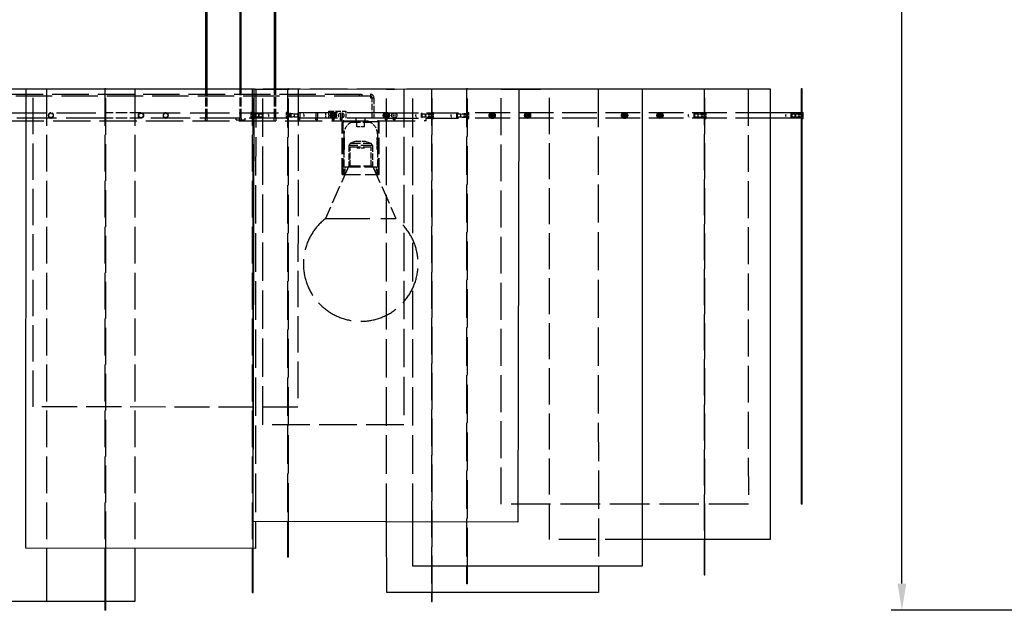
# Model space of a CAD drawing. Extents: x 203 to 5123, y -222 to 3222.
# Tile 7 of 13: x 1313 to 2429, y 1692 to 2361. Entities that reach past the tile are written whole.
import ezdxf

# ---------------------------------------------------------------- set-up
doc = ezdxf.new("R2010")
doc.units = 0
doc.header["$LTSCALE"] = 10
doc.linetypes.add('DASHED', pattern=[0.2068, 0.1655, -0.0413])
doc.layers.add('Nascosta (ISO)', color=7, linetype='DASHED')
doc.layers.add('Visibile (ISO)', color=7, linetype='Continuous')
doc.styles.get("Standard").update_dxf_attribs({"font": 'TAHOMA.TTF'})
doc.dimstyles.get("Standard").update_dxf_attribs({"dimtxt": 0.18, "dimasz": 0.18, "dimexe": 0.18, "dimexo": 0.0625, "dimgap": 0.09, "dimtad": 0, "dimtih": 1, "dimtoh": 1, "dimdec": 4, "dimzin": 0, "dimdsep": 46, "dimtxsty": 'Standard', "dimcen": 0.09, "dimadec": 0, "dimazin": 0, "dimtfac": 1, "dimtdec": 4, "dimtofl": 0, "dimtmove": 0, "dimatfit": 3, "dimfxl": 0, "dimtolj": 1, "dimtzin": 0, "dimarcsym": 0})

# ---------------------------------------------------------------- blocks, each defined once
blk = doc.blocks.new('*D13')
at = {"color": 0, "lineweight": -2}
for p, q in [((2741.2, 2756.2), (2301, 2756.2)), ((2313, 2726.2), (2313, 2475.9)), ((2313, 1722.3), (2313, 2420.7)), ((2525.7, 1692.3), (2301, 1692.3))]:
    blk.add_line(p, q, dxfattribs=at)
at = {"color": 0}
for points in [[(2308, 2726.2), (2318, 2726.2), (2313, 2756.2)], [(2308, 1722.3), (2318, 1722.3), (2313, 1692.3)]]:
    blk.add_solid(points, dxfattribs=at)
at = {"layer": 'DEFPOINTS', "color": 0}
for p in [(2753.2, 2756.2), (2313, 1692.3), (2537.7, 1692.3)]:
    blk.add_point(p, dxfattribs=at)
at = {"color": 0, "insert": (2313, 2448.3), "char_height": 30, "attachment_point": 5}
blk.add_mtext('\\A1;MIN 900 - MAX 1700', dxfattribs=at)

msp = doc.modelspace()

# ---------------------------------------------------------------- linework, layer by layer
at = {"layer": 'Nascosta (ISO)', "ltscale": 24.903288}
for p, q in [((886.8, 2276.2), (1710.8, 2276.2)), ((1710.8, 2274.2), (886.8, 2274.2))]:
    msp.add_line(p, q, dxfattribs=at)
at = {"layer": 'Nascosta (ISO)', "ltscale": 4.375617}
msp.add_line((1320.8, 2282.2), (1343.8, 2282.2), dxfattribs=at)
at = {"layer": 'Nascosta (ISO)', "ltscale": 24.868748}
for p, q in [((1328.6, 1922.3), (1328.8, 2282.3)), ((1628.8, 2282.1), (1628.6, 1922.1))]:
    msp.add_line(p, q, dxfattribs=at)
at = {"layer": 'Nascosta (ISO)', "ltscale": 24.17795}
for p, q in [((1328.8, 2282.3), (1628.8, 2282.1)), ((1343.8, 2282.2), (1443.8, 2282.2)), ((1628.6, 1922.1), (1328.6, 1922.3))]:
    msp.add_line(p, q, dxfattribs=at)
at = {"layer": 'Nascosta (ISO)', "ltscale": 25.14238}
msp.add_line((1343.8, 2282.2), (1343.8, 1762.3), dxfattribs=at)
at = {"layer": 'Nascosta (ISO)', "ltscale": 25.145082}
for p, q in [((1409.8, 2282.2), (1409.8, 1762.2)), ((1410.8, 1762.2), (1410.8, 2282.2))]:
    msp.add_line(p, q, dxfattribs=at)
at = {"layer": 'Nascosta (ISO)', "ltscale": 0.190278}
for p, q in [((1410.8, 2282.1), (1409.8, 2282.1)), ((1576.8, 2282.2), (1577.8, 2282.2)), ((1617.8, 2282.4), (1616.8, 2282.4)), ((1617.8, 2282.1), (1616.8, 2282.1)), ((1779.8, 2282.1), (1780.8, 2282.1)), ((1820.8, 2282.2), (1819.8, 2282.2)), ((2088.8, 2282.2), (2089.8, 2282.2)), ((1410.8, 2254.7), (1409.8, 2254.7)), ((1576.8, 2254.7), (1577.8, 2254.7)), ((1589, 2254.5), (1588, 2254.5)), ((1617.8, 2254.7), (1616.8, 2254.7)), ((1629, 2254.5), (1628, 2254.5)), ((1769.5, 2254.5), (1768.5, 2254.5)), ((1779.8, 2254.7), (1780.8, 2254.7)), ((1809.5, 2254.5), (1808.5, 2254.5)), ((1820.8, 2254.7), (1819.8, 2254.7)), ((2078.5, 2254.5), (2077.5, 2254.5)), ((2088.8, 2254.7), (2089.8, 2254.7)), ((2188.5, 2254.5), (2187.5, 2254.5)), ((2199.8, 2254.7), (2198.8, 2254.7)), ((1410.8, 2249.7), (1409.8, 2249.7)), ((1576.8, 2249.7), (1577.8, 2249.7)), ((1588, 2249.9), (1589, 2249.9)), ((1617.8, 2249.7), (1616.8, 2249.7)), ((1628, 2249.9), (1629, 2249.9)), ((1694.8, 2245.2), (1694.8, 2246.2)), ((1704.8, 2245.2), (1704.8, 2246.2)), ((1768.5, 2249.9), (1769.5, 2249.9)), ((1779.8, 2249.7), (1780.8, 2249.7)), ((1808.5, 2249.9), (1809.5, 2249.9)), ((1820.8, 2249.7), (1819.8, 2249.7)), ((2077.5, 2249.9), (2078.5, 2249.9)), ((2088.8, 2249.7), (2089.8, 2249.7)), ((2187.5, 2249.9), (2188.5, 2249.9)), ((2199.8, 2249.7), (2198.8, 2249.7)), ((1617.8, 1752.4), (1616.8, 1752.4)), ((1410.8, 1702.2), (1409.8, 1702.2))]:
    msp.add_line(p, q, dxfattribs=at)
at = {"layer": 'Nascosta (ISO)', "ltscale": 25.144896}
msp.add_line((1443.8, 2282.2), (1443.8, 1762.2), dxfattribs=at)
at = {"layer": 'Nascosta (ISO)', "ltscale": 6.275105}
msp.add_line((1524.1, 2249.2), (1524.1, 2282.2), dxfattribs=at)
at = {"layer": 'Nascosta (ISO)', "ltscale": 6.274956}
msp.add_line((1525.6, 2249.2), (1525.6, 2282.2), dxfattribs=at)
at = {"layer": 'Nascosta (ISO)', "ltscale": 6.271246}
msp.add_line((1563, 2249.2), (1563, 2282.2), dxfattribs=at)
at = {"layer": 'Nascosta (ISO)', "ltscale": 6.271098}
msp.add_line((1564.5, 2249.2), (1564.5, 2282.2), dxfattribs=at)
at = {"layer": 'Nascosta (ISO)', "ltscale": 25.145075}
for p, q in [((1576.8, 2282.2), (1576.8, 1762.2)), ((1577.8, 1762.2), (1577.8, 2282.2))]:
    msp.add_line(p, q, dxfattribs=at)
at = {"layer": 'Nascosta (ISO)', "ltscale": 0.371342}
msp.add_line((1578.9, 2282.2), (1580.8, 2282.1), dxfattribs=at)
at = {"layer": 'Nascosta (ISO)', "ltscale": 26.306273}
msp.add_line((1580.8, 2282.1), (1580.5, 1792.5), dxfattribs=at)
at = {"layer": 'Nascosta (ISO)', "ltscale": 25.789812}
for p, q in [((1588.8, 2282.2), (1748.8, 2282.2)), ((1748.8, 1902.2), (1588.8, 1902.2))]:
    msp.add_line(p, q, dxfattribs=at)
at = {"layer": 'Nascosta (ISO)', "ltscale": 26.250345}
for p, q in [((1588.8, 1902.2), (1588.8, 2282.2)), ((1748.8, 2282.2), (1748.8, 1902.2))]:
    msp.add_line(p, q, dxfattribs=at)
at = {"layer": 'Nascosta (ISO)', "ltscale": 6.334667}
msp.add_line((1602, 2249.2), (1602, 2282.5), dxfattribs=at)
at = {"layer": 'Nascosta (ISO)', "ltscale": 6.334048}
msp.add_line((1603.5, 2249.2), (1603.5, 2282.5), dxfattribs=at)
at = {"layer": 'Nascosta (ISO)', "ltscale": 22.969051}
for p, q in [((1616.8, 2282.4), (1616.8, 2282.1)), ((1617.8, 2282.1), (1617.8, 2282.4))]:
    msp.add_line(p, q, dxfattribs=at)
at = {"layer": 'Nascosta (ISO)', "ltscale": 26.305359}
msp.add_line((1616.8, 2282.1), (1616.8, 1792.5), dxfattribs=at)
at = {"layer": 'Nascosta (ISO)', "ltscale": 26.305475}
msp.add_line((1617.8, 1792.5), (1617.8, 2282.1), dxfattribs=at)
at = {"layer": 'Nascosta (ISO)', "ltscale": 0.380655}
for p, q in [((1698.3, 2274.2), (1698.3, 2276.2)), ((1701.3, 2274.2), (1701.3, 2276.2)), ((1558.8, 2247.2), (1558.8, 2249.2)), ((1568.8, 2247.2), (1568.8, 2249.2)), ((1628.8, 2247.2), (1628.8, 2249.2)), ((1630.8, 2247.2), (1630.8, 2249.2)), ((1648.8, 2247.2), (1648.8, 2249.2)), ((1650.8, 2247.2), (1650.8, 2249.2)), ((1667.8, 2247.2), (1667.8, 2249.2)), ((1669.8, 2247.2), (1669.8, 2249.2)), ((1676.8, 2247.2), (1676.8, 2249.2)), ((1678.8, 2247.2), (1678.8, 2249.2)), ((1727.8, 2247.2), (1727.8, 2249.2)), ((1729.8, 2247.2), (1729.8, 2249.2)), ((1736.8, 2247.2), (1736.8, 2249.2)), ((1738.8, 2247.2), (1738.8, 2249.2))]:
    msp.add_line(p, q, dxfattribs=at)
at = {"layer": 'Nascosta (ISO)', "ltscale": 1.196077}
msp.add_line((1710.8, 2276.2), (1710.8, 2272.2), dxfattribs=at)
at = {"layer": 'Nascosta (ISO)', "ltscale": 5.523034}
msp.add_line((1728.8, 2282.1), (1757.8, 2282.2), dxfattribs=at)
at = {"layer": 'Nascosta (ISO)', "ltscale": 26.322756}
msp.add_line((1729.1, 1792.2), (1728.8, 2282.1), dxfattribs=at)
at = {"layer": 'Nascosta (ISO)', "ltscale": 26.327162}
msp.add_line((1758.8, 1792.2), (1758.8, 2282.2), dxfattribs=at)
at = {"layer": 'Nascosta (ISO)', "ltscale": 21.75766}
msp.add_line((1758.8, 2282.2), (1848.8, 2282.2), dxfattribs=at)
at = {"layer": 'Nascosta (ISO)', "ltscale": 25.059258}
msp.add_line((1779.8, 2282.2), (1779.8, 1712.2), dxfattribs=at)
at = {"layer": 'Nascosta (ISO)', "ltscale": 25.059229}
msp.add_line((1780.8, 1712.2), (1780.8, 2282.2), dxfattribs=at)
at = {"layer": 'Nascosta (ISO)', "ltscale": 26.112186}
for p, q in [((1819.8, 2282.2), (1819.8, 1742.2)), ((1820.8, 1742.2), (1820.8, 2282.2))]:
    msp.add_line(p, q, dxfattribs=at)
at = {"layer": 'Nascosta (ISO)', "ltscale": 27.079304}
for p, q in [((1858.8, 2282.1), (2138.8, 2282.3)), ((2139, 1812.3), (1859, 1812.1))]:
    msp.add_line(p, q, dxfattribs=at)
at = {"layer": 'Nascosta (ISO)', "ltscale": 25.252525}
for p, q in [((1859, 1812.1), (1858.8, 2282.1)), ((2138.8, 2282.3), (2139, 1812.3))]:
    msp.add_line(p, q, dxfattribs=at)
at = {"layer": 'Nascosta (ISO)', "ltscale": 24.661509}
msp.add_line((1913.8, 1772.2), (1913.8, 2282.2), dxfattribs=at)
at = {"layer": 'Nascosta (ISO)', "ltscale": 26.112192}
msp.add_line((1968.8, 2282.2), (1969.1, 1742.2), dxfattribs=at)
at = {"layer": 'Nascosta (ISO)', "ltscale": 24.66151}
for p, q in [((2088.8, 2282.2), (2088.8, 1772.2)), ((2089.8, 1772.2), (2089.8, 2282.2))]:
    msp.add_line(p, q, dxfattribs=at)
at = {"layer": 'Nascosta (ISO)', "ltscale": 0.76141}
msp.add_line((1710.8, 2272.2), (1714.8, 2272.2), dxfattribs=at)
at = {"layer": 'Nascosta (ISO)', "ltscale": 4.378584}
for p, q in [((1712.8, 2249.2), (1712.8, 2272.2)), ((1714.8, 2272.2), (1714.8, 2249.2)), ((1686.3, 2218.2), (1686.3, 2195.2)), ((1713.3, 2218.2), (1713.3, 2195.2))]:
    msp.add_line(p, q, dxfattribs=at)
at = {"layer": 'Nascosta (ISO)', "ltscale": 27.010223}
for p, q in [((1019.8, 2255.2), (1410.8, 2255.2)), ((1410.8, 2249.2), (1019.8, 2249.2))]:
    msp.add_line(p, q, dxfattribs=at)
at = {"layer": 'Nascosta (ISO)', "ltscale": 7.615002}
for p, q in [((1450.8, 2255.2), (1410.8, 2255.2)), ((1450.8, 2249.2), (1410.8, 2249.2))]:
    msp.add_line(p, q, dxfattribs=at)
at = {"layer": 'Nascosta (ISO)', "ltscale": 26.918118}
for p, q in [((1450.8, 2255.2), (1617.8, 2255.2)), ((1617.8, 2249.2), (1450.8, 2249.2))]:
    msp.add_line(p, q, dxfattribs=at)
at = {"layer": 'Nascosta (ISO)', "ltscale": 2.09321}
for p, q in [((1575.3, 2255.7), (1575.3, 2248.7)), ((1615.3, 2255.7), (1615.3, 2248.7)), ((1782.3, 2248.7), (1782.3, 2255.7)), ((1822.3, 2248.7), (1822.3, 2255.7)), ((2091.3, 2248.7), (2091.3, 2255.7))]:
    msp.add_line(p, q, dxfattribs=at)
at = {"layer": 'Nascosta (ISO)', "ltscale": 0.285466}
for p, q in [((1576.8, 2255.7), (1575.3, 2255.7)), ((1580.7, 2254.3), (1579.2, 2254.3)), ((1616.8, 2255.7), (1615.3, 2255.7)), ((1620.7, 2254.3), (1619.2, 2254.3)), ((1776.9, 2254.3), (1778.4, 2254.3)), ((1780.8, 2255.7), (1782.3, 2255.7)), ((1816.9, 2254.3), (1818.4, 2254.3)), ((1820.8, 2255.7), (1822.3, 2255.7)), ((2085.9, 2254.3), (2087.4, 2254.3)), ((2089.8, 2255.7), (2091.3, 2255.7)), ((2195.9, 2254.3), (2197.4, 2254.3)), ((1576.8, 2248.7), (1575.3, 2248.7)), ((1580.7, 2250.2), (1579.2, 2250.2)), ((1616.8, 2248.7), (1615.3, 2248.7)), ((1620.7, 2250.2), (1619.2, 2250.2)), ((1776.9, 2250.2), (1778.4, 2250.2)), ((1780.8, 2248.7), (1782.3, 2248.7)), ((1816.9, 2250.2), (1818.4, 2250.2)), ((1820.8, 2248.7), (1822.3, 2248.7)), ((2085.9, 2250.2), (2087.4, 2250.2)), ((2089.8, 2248.7), (2091.3, 2248.7)), ((2195.9, 2250.2), (2197.4, 2250.2)), ((1695.8, 2216.7), (1695.8, 2215.2)), ((1703.8, 2216.7), (1703.8, 2215.2))]:
    msp.add_line(p, q, dxfattribs=at)
at = {"layer": 'Nascosta (ISO)', "ltscale": 0.173181}
for p, q in [((1578.7, 2253.8), (1577.8, 2253.8)), ((1618.7, 2253.8), (1617.8, 2253.8)), ((1778.9, 2253.8), (1779.8, 2253.8)), ((1818.9, 2253.8), (1819.8, 2253.8)), ((2087.9, 2253.8), (2088.8, 2253.8)), ((2197.9, 2253.8), (2198.8, 2253.8)), ((1578.7, 2250.6), (1577.8, 2250.6)), ((1618.7, 2250.6), (1617.8, 2250.6)), ((1778.9, 2250.6), (1779.8, 2250.6)), ((1818.9, 2250.6), (1819.8, 2250.6)), ((2087.9, 2250.6), (2088.8, 2250.6)), ((2197.9, 2250.6), (2198.8, 2250.6))]:
    msp.add_line(p, q, dxfattribs=at)
at = {"layer": 'Nascosta (ISO)', "ltscale": 1.225982}
for p, q in [((1579.2, 2254.3), (1579.2, 2250.2)), ((1580.7, 2254.3), (1580.7, 2250.2)), ((1619.2, 2254.3), (1619.2, 2250.2)), ((1620.7, 2254.3), (1620.7, 2250.2)), ((1776.9, 2250.2), (1776.9, 2254.3)), ((1778.4, 2250.2), (1778.4, 2254.3)), ((1816.9, 2250.2), (1816.9, 2254.3)), ((1818.4, 2250.2), (1818.4, 2254.3)), ((2085.9, 2250.2), (2085.9, 2254.3)), ((2087.4, 2250.2), (2087.4, 2254.3)), ((2195.9, 2250.2), (2195.9, 2254.3)), ((2197.4, 2250.2), (2197.4, 2254.3))]:
    msp.add_line(p, q, dxfattribs=at)
at = {"layer": 'Nascosta (ISO)', "ltscale": 0.688919}
for p, q in [((1584.3, 2253.8), (1580.7, 2254.3)), ((1624.3, 2253.8), (1620.7, 2254.3)), ((1773.3, 2253.8), (1776.9, 2254.3)), ((1813.3, 2253.8), (1816.9, 2254.3)), ((2082.3, 2253.8), (2085.9, 2254.3)), ((2192.3, 2253.8), (2195.9, 2254.3)), ((1584.3, 2250.6), (1580.7, 2250.2)), ((1624.3, 2250.6), (1620.7, 2250.2)), ((1773.3, 2250.6), (1776.9, 2250.2)), ((1813.3, 2250.6), (1816.9, 2250.2)), ((2082.3, 2250.6), (2085.9, 2250.2)), ((2192.3, 2250.6), (2195.9, 2250.2))]:
    msp.add_line(p, q, dxfattribs=at)
at = {"layer": 'Nascosta (ISO)', "ltscale": 0.605262}
for p, q in [((1584.3, 2250.6), (1584.3, 2253.8)), ((1624.3, 2253.8), (1624.3, 2250.6)), ((1773.3, 2253.8), (1773.3, 2250.6)), ((1813.3, 2250.6), (1813.3, 2253.8)), ((1888.5, 2253.8), (1888.5, 2250.6)), ((1889, 2253.8), (1889, 2250.6)), ((2038.5, 2253.8), (2038.5, 2250.6)), ((2039, 2253.8), (2039, 2250.6)), ((2082.3, 2250.6), (2082.3, 2253.8)), ((2192.3, 2253.8), (2192.3, 2250.6)), ((1727.2, 2252.5), (1730.4, 2252.5)), ((1727.2, 2252), (1730.4, 2252))]:
    msp.add_line(p, q, dxfattribs=at)
at = {"layer": 'Nascosta (ISO)', "ltscale": 0.014657}
for p, q in [((1584.4, 2253.8), (1584.3, 2253.8)), ((1624.4, 2253.8), (1624.3, 2253.8)), ((1773.3, 2253.8), (1773.2, 2253.8)), ((1813.3, 2253.8), (1813.2, 2253.8)), ((2082.3, 2253.8), (2082.2, 2253.8)), ((2192.3, 2253.8), (2192.2, 2253.8)), ((1584.3, 2250.6), (1584.4, 2250.6)), ((1624.3, 2250.6), (1624.4, 2250.6)), ((1773.2, 2250.6), (1773.3, 2250.6)), ((1813.2, 2250.6), (1813.3, 2250.6)), ((2082.2, 2250.6), (2082.3, 2250.6)), ((2192.2, 2250.6), (2192.3, 2250.6))]:
    msp.add_line(p, q, dxfattribs=at)
at = {"layer": 'Nascosta (ISO)', "ltscale": 0.047688}
for p, q in [((1584.3, 2253.8), (1584.3, 2253.8)), ((1624.3, 2253.8), (1624.3, 2253.8)), ((1773.3, 2253.8), (1773.3, 2253.8)), ((1813.3, 2253.8), (1813.3, 2253.8)), ((2082.3, 2253.8), (2082.3, 2253.8)), ((2192.3, 2253.8), (2192.3, 2253.8)), ((1584.3, 2250.6), (1584.3, 2250.6)), ((1624.3, 2250.6), (1624.3, 2250.6)), ((1773.3, 2250.6), (1773.3, 2250.6)), ((1813.3, 2250.6), (1813.3, 2250.6)), ((2082.3, 2250.6), (2082.3, 2250.6)), ((2192.3, 2250.6), (2192.3, 2250.6))]:
    msp.add_line(p, q, dxfattribs=at)
at = {"layer": 'Nascosta (ISO)', "ltscale": 0.603983}
for p, q in [((1587.5, 2253.8), (1584.4, 2253.8)), ((1627.5, 2253.8), (1624.4, 2253.8)), ((1773.2, 2253.8), (1770, 2253.8)), ((1813.2, 2253.8), (1810, 2253.8)), ((2082.2, 2253.8), (2079, 2253.8)), ((2192.2, 2253.8), (2189, 2253.8)), ((1584.4, 2250.6), (1587.5, 2250.6)), ((1624.4, 2250.6), (1627.5, 2250.6)), ((1770, 2250.6), (1773.2, 2250.6)), ((1810, 2250.6), (1813.2, 2250.6)), ((2079, 2250.6), (2082.2, 2250.6)), ((2189, 2250.6), (2192.2, 2250.6))]:
    msp.add_line(p, q, dxfattribs=at)
at = {"layer": 'Nascosta (ISO)', "ltscale": 0.861262}
for p, q in [((1584.4, 2253.8), (1584.4, 2250.6)), ((1624.4, 2253.8), (1624.4, 2250.6)), ((1773.2, 2250.6), (1773.2, 2253.8)), ((1813.2, 2250.6), (1813.2, 2253.8)), ((2082.2, 2250.6), (2082.2, 2253.8)), ((2192.2, 2250.6), (2192.2, 2253.8))]:
    msp.add_line(p, q, dxfattribs=at)
at = {"layer": 'Nascosta (ISO)', "ltscale": 1.280127}
for p, q in [((1588, 2254.5), (1588, 2249.9)), ((1589, 2254.5), (1589, 2249.9)), ((1628, 2254.5), (1628, 2249.9)), ((1629, 2254.5), (1629, 2249.9)), ((1768.5, 2249.9), (1768.5, 2254.5)), ((1769.5, 2249.9), (1769.5, 2254.5)), ((1808.5, 2249.9), (1808.5, 2254.5)), ((1809.5, 2249.9), (1809.5, 2254.5)), ((2077.5, 2249.9), (2077.5, 2254.5)), ((2078.5, 2249.9), (2078.5, 2254.5)), ((2187.5, 2249.9), (2187.5, 2254.5)), ((2188.5, 2249.9), (2188.5, 2254.5))]:
    msp.add_line(p, q, dxfattribs=at)
at = {"layer": 'Nascosta (ISO)', "ltscale": 26.837524}
for p, q in [((1728.8, 2255.2), (1617.8, 2255.2)), ((1728.8, 2249.2), (1617.8, 2249.2))]:
    msp.add_line(p, q, dxfattribs=at)
at = {"layer": 'Nascosta (ISO)', "ltscale": 1.142165}
for p, q in [((1628.8, 2255.2), (1628.8, 2249.2)), ((1630.8, 2255.2), (1630.8, 2249.2)), ((1648.8, 2255.2), (1648.8, 2249.2)), ((1650.8, 2255.2), (1650.8, 2249.2)), ((1695.3, 2239.2), (1695.3, 2245.2)), ((1704.2, 2239.2), (1704.2, 2245.2))]:
    msp.add_line(p, q, dxfattribs=at)
at = {"layer": 'Nascosta (ISO)', "ltscale": 1.794166}
msp.add_line((1659.8, 2255.2), (1659.8, 2249.2), dxfattribs=at)
at = {"layer": 'Nascosta (ISO)', "ltscale": 1.52292}
for p, q in [((1663.8, 2249.2), (1663.8, 2257.2)), ((1682.8, 2257.2), (1682.8, 2249.2))]:
    msp.add_line(p, q, dxfattribs=at)
at = {"layer": 'Nascosta (ISO)', "ltscale": 3.617074}
msp.add_line((1663.8, 2257.2), (1682.8, 2257.2), dxfattribs=at)
at = {"layer": 'Nascosta (ISO)', "ltscale": 1.076838}
for p, q in [((1667.8, 2255), (1667.8, 2249.4)), ((1669.8, 2255), (1669.8, 2249.4)), ((1676.8, 2255), (1676.8, 2249.4)), ((1678.8, 2255), (1678.8, 2249.4)), ((1727.8, 2255), (1727.8, 2249.4)), ((1729.8, 2255), (1729.8, 2249.4)), ((1736.8, 2249.4), (1736.8, 2255)), ((1738.8, 2249.4), (1738.8, 2255))]:
    msp.add_line(p, q, dxfattribs=at)
at = {"layer": 'Nascosta (ISO)', "ltscale": 22.001934}
for p, q in [((1728.8, 2255.2), (1819.8, 2255.2)), ((1728.8, 2249.2), (1819.8, 2249.2))]:
    msp.add_line(p, q, dxfattribs=at)
at = {"layer": 'Nascosta (ISO)', "ltscale": 23.76347}
for p, q in [((2163.8, 2255.2), (1819.8, 2255.2)), ((2163.8, 2249.2), (1819.8, 2249.2))]:
    msp.add_line(p, q, dxfattribs=at)
at = {"layer": 'Nascosta (ISO)', "ltscale": 1.115846}
for p, q in [((1848.5, 2253.8), (1848.5, 2254.5)), ((1849, 2254.5), (1849, 2253.8)), ((1998.5, 2253.8), (1998.5, 2254.5)), ((1999, 2254.5), (1999, 2253.8)), ((1666.5, 2252.5), (1667.3, 2252.5)), ((1667.3, 2252), (1666.5, 2252)), ((1670.3, 2252.5), (1671.1, 2252.5)), ((1671.1, 2252), (1670.3, 2252)), ((1848.5, 2249.9), (1848.5, 2250.7)), ((1849, 2250.7), (1849, 2249.9)), ((1998.5, 2249.9), (1998.5, 2250.7)), ((1999, 2250.7), (1999, 2249.9))]:
    msp.add_line(p, q, dxfattribs=at)
at = {"layer": 'Nascosta (ISO)', "ltscale": 0.138751}
for p, q in [((1848.5, 2253.2), (1848.5, 2253.8)), ((1849, 2253.8), (1849, 2253.2)), ((1998.5, 2253.2), (1998.5, 2253.8)), ((1999, 2253.8), (1999, 2253.2)), ((1667.3, 2252.5), (1667.8, 2252.5)), ((1667.8, 2252), (1667.3, 2252)), ((1669.8, 2252.5), (1670.3, 2252.5)), ((1670.3, 2252), (1669.8, 2252)), ((1848.5, 2250.7), (1848.5, 2251.2)), ((1849, 2251.2), (1849, 2250.7)), ((1998.5, 2250.7), (1998.5, 2251.2)), ((1999, 2251.2), (1999, 2250.7))]:
    msp.add_line(p, q, dxfattribs=at)
at = {"layer": 'Nascosta (ISO)', "ltscale": 0.038224}
for p, q in [((1888.5, 2254.3), (1888.5, 2254.5)), ((1889, 2254.5), (1889, 2254.3)), ((2038.5, 2254.3), (2038.5, 2254.5)), ((2039, 2254.5), (2039, 2254.3)), ((1726.5, 2252.5), (1726.7, 2252.5)), ((1726.7, 2252), (1726.5, 2252)), ((1730.9, 2252.5), (1731.1, 2252.5)), ((1731.1, 2252), (1730.9, 2252)), ((1888.5, 2249.9), (1888.5, 2250.1)), ((1889, 2250.1), (1889, 2249.9)), ((2038.5, 2249.9), (2038.5, 2250.1)), ((2039, 2250.1), (2039, 2249.9))]:
    msp.add_line(p, q, dxfattribs=at)
at = {"layer": 'Nascosta (ISO)', "ltscale": 0.131477}
for p, q in [((1888.5, 2253.8), (1888.5, 2254.3)), ((1889, 2254.3), (1889, 2253.8)), ((2038.5, 2253.8), (2038.5, 2254.3)), ((2039, 2254.3), (2039, 2253.8)), ((1726.7, 2252.5), (1727.2, 2252.5)), ((1727.2, 2252), (1726.7, 2252)), ((1730.4, 2252.5), (1730.9, 2252.5)), ((1730.9, 2252), (1730.4, 2252)), ((1888.5, 2250.1), (1888.5, 2250.6)), ((1889, 2250.6), (1889, 2250.1)), ((2038.5, 2250.1), (2038.5, 2250.6)), ((2039, 2250.6), (2039, 2250.1))]:
    msp.add_line(p, q, dxfattribs=at)
at = {"layer": 'Nascosta (ISO)', "ltscale": 25.413712}
msp.add_line((825.8, 2246.2), (1771.8, 2246.2), dxfattribs=at)
at = {"layer": 'Nascosta (ISO)', "ltscale": 0.571033}
for p, q in [((1523.8, 2246.2), (1523.8, 2249.2)), ((1525.8, 2246.2), (1525.8, 2249.2)), ((1562.8, 2246.2), (1562.8, 2249.2)), ((1564.8, 2246.2), (1564.8, 2249.2)), ((1601.8, 2246.2), (1601.8, 2249.2)), ((1603.8, 2246.2), (1603.8, 2249.2)), ((1694.8, 2246.2), (1694.8, 2249.2)), ((1704.8, 2246.2), (1704.8, 2249.2)), ((1773.8, 2246.2), (1773.8, 2249.2))]:
    msp.add_line(p, q, dxfattribs=at)
at = {"layer": 'Nascosta (ISO)', "ltscale": 2.990344}
for p, q in [((1558.8, 2247.2), (1568.8, 2247.2)), ((1694.8, 2223.2), (1704.8, 2223.2))]:
    msp.add_line(p, q, dxfattribs=at)
at = {"layer": 'Nascosta (ISO)', "ltscale": 0.537732}
for p, q in [((1595.3, 2253.2), (1595.3, 2251.2)), ((1635.3, 2253.2), (1635.3, 2251.2)), ((1762.3, 2251.2), (1762.3, 2253.2)), ((1802.3, 2251.2), (1802.3, 2253.2)), ((2071.3, 2251.2), (2071.3, 2253.2)), ((2181.3, 2251.2), (2181.3, 2253.2))]:
    msp.add_line(p, q, dxfattribs=at)
at = {"layer": 'Nascosta (ISO)', "ltscale": 0.597989}
for p, q in [((1630.8, 2247.2), (1628.8, 2247.2)), ((1650.8, 2247.2), (1648.8, 2247.2)), ((1669.8, 2247.2), (1667.8, 2247.2)), ((1678.8, 2247.2), (1676.8, 2247.2)), ((1729.8, 2247.2), (1727.8, 2247.2)), ((1738.8, 2247.2), (1736.8, 2247.2)), ((1773.8, 2246.2), (1771.8, 2246.2))]:
    msp.add_line(p, q, dxfattribs=at)
at = {"layer": 'Nascosta (ISO)', "ltscale": 0.392084}
for p, q in [((1667.8, 2252.5), (1669.8, 2252.5)), ((1669.8, 2252), (1667.8, 2252)), ((1848.5, 2251.2), (1848.5, 2253.2)), ((1849, 2253.2), (1849, 2251.2)), ((1998.5, 2251.2), (1998.5, 2253.2)), ((1999, 2253.2), (1999, 2251.2))]:
    msp.add_line(p, q, dxfattribs=at)
at = {"layer": 'Nascosta (ISO)', "ltscale": 0.222001}
for p, q in [((1668.8, 2246.6), (1667.8, 2247.2)), ((1668.8, 2246.6), (1669.8, 2247.2)), ((1677.8, 2246.6), (1676.8, 2247.2)), ((1677.8, 2246.6), (1678.8, 2247.2)), ((1728.8, 2246.6), (1727.8, 2247.2)), ((1728.8, 2246.6), (1729.8, 2247.2)), ((1737.8, 2246.6), (1736.8, 2247.2)), ((1737.8, 2246.6), (1738.8, 2247.2))]:
    msp.add_line(p, q, dxfattribs=at)
at = {"layer": 'Nascosta (ISO)', "ltscale": 11.232176}
for p, q in [((1678.8, 2185.2), (1678.8, 2244.2)), ((1679.8, 2185.2), (1679.8, 2244.2)), ((1719.8, 2185.2), (1719.8, 2244.2)), ((1720.8, 2185.2), (1720.8, 2244.2))]:
    msp.add_line(p, q, dxfattribs=at)
at = {"layer": 'Nascosta (ISO)', "ltscale": 11.363585}
msp.add_line((1680.8, 2245.2), (1718.8, 2245.2), dxfattribs=at)
at = {"layer": 'Nascosta (ISO)', "ltscale": 0.102704}
for p, q in [((1689.8, 2245.2), (1689.8, 2244.7)), ((1709.8, 2245.2), (1709.8, 2244.7))]:
    msp.add_line(p, q, dxfattribs=at)
at = {"layer": 'Nascosta (ISO)', "ltscale": 5.980787}
msp.add_line((1689.8, 2244.7), (1709.8, 2244.7), dxfattribs=at)
at = {"layer": 'Nascosta (ISO)', "ltscale": 2.666479}
msp.add_line((1704.2, 2239.2), (1695.3, 2239.2), dxfattribs=at)
at = {"layer": 'Nascosta (ISO)', "ltscale": 3.236318}
for p, q in [((1680.8, 2231.2), (1680.8, 2214.2)), ((1718.8, 2231.2), (1718.8, 2214.2))]:
    msp.add_line(p, q, dxfattribs=at)
at = {"layer": 'Nascosta (ISO)', "ltscale": 0.097002}
for p, q in [((1681.2, 2227.2), (1681.1, 2227.2)), ((1718.5, 2227.2), (1718.4, 2227.2))]:
    msp.add_line(p, q, dxfattribs=at)
at = {"layer": 'Nascosta (ISO)', "ltscale": 2.474808}
for p, q in [((1681.1, 2214.2), (1681.1, 2227.2)), ((1718.5, 2227.2), (1718.5, 2214.2))]:
    msp.add_line(p, q, dxfattribs=at)
at = {"layer": 'Nascosta (ISO)', "ltscale": 2.569997}
for p, q in [((1681.2, 2227.2), (1681.2, 2213.7)), ((1681.3, 2213.7), (1681.3, 2227.2)), ((1718.3, 2227.2), (1718.3, 2213.7)), ((1718.4, 2213.7), (1718.4, 2227.2))]:
    msp.add_line(p, q, dxfattribs=at)
at = {"layer": 'Nascosta (ISO)', "ltscale": 0.014021}
for p, q in [((1681.2, 2227.2), (1681.3, 2227.2)), ((1718.4, 2227.2), (1718.3, 2227.2)), ((1681.2, 2213.7), (1681.3, 2213.7)), ((1718.4, 2213.7), (1718.3, 2213.7))]:
    msp.add_line(p, q, dxfattribs=at)
at = {"layer": 'Nascosta (ISO)', "ltscale": 0.621551}
for p, q in [((1688.2, 2220.9), (1686.3, 2218.2)), ((1711.4, 2220.9), (1713.3, 2218.2))]:
    msp.add_line(p, q, dxfattribs=at)
at = {"layer": 'Nascosta (ISO)', "ltscale": 1.335185}
for p, q in [((1694.8, 2223.2), (1688.2, 2220.9)), ((1704.8, 2223.2), (1711.4, 2220.9))]:
    msp.add_line(p, q, dxfattribs=at)
at = {"layer": 'Nascosta (ISO)', "ltscale": 6.946114}
msp.add_line((1688.2, 2220.9), (1711.4, 2220.9), dxfattribs=at)
at = {"layer": 'Nascosta (ISO)', "ltscale": 0.670049}
for p, q in [((1681.1, 2214.2), (1680.8, 2214.2)), ((1718.8, 2214.2), (1718.5, 2214.2))]:
    msp.add_line(p, q, dxfattribs=at)
at = {"layer": 'Nascosta (ISO)', "ltscale": 0.767151}
for p, q in [((1680.8, 2213.7), (1681.2, 2213.7)), ((1718.4, 2213.7), (1718.8, 2213.7))]:
    msp.add_line(p, q, dxfattribs=at)
at = {"layer": 'Nascosta (ISO)', "ltscale": 5.42566}
for p, q in [((1680.8, 2213.7), (1680.8, 2185.2)), ((1718.8, 2213.7), (1718.8, 2185.2))]:
    msp.add_line(p, q, dxfattribs=at)
at = {"layer": 'Nascosta (ISO)', "ltscale": 0.033187}
for p, q in [((1681.1, 2214.2), (1681.3, 2214.2)), ((1718.5, 2214.2), (1718.3, 2214.2))]:
    msp.add_line(p, q, dxfattribs=at)
at = {"layer": 'Nascosta (ISO)', "ltscale": 8.074098}
for p, q in [((1713.3, 2218.2), (1686.3, 2218.2)), ((1686.3, 2195.2), (1713.3, 2195.2))]:
    msp.add_line(p, q, dxfattribs=at)
at = {"layer": 'Nascosta (ISO)', "ltscale": 7.176965}
msp.add_line((1687.8, 2216.7), (1711.8, 2216.7), dxfattribs=at)
at = {"layer": 'Nascosta (ISO)', "ltscale": 4.093018}
for p, q in [((1687.8, 2195.2), (1687.8, 2216.7)), ((1711.8, 2195.2), (1711.8, 2216.7))]:
    msp.add_line(p, q, dxfattribs=at)
at = {"layer": 'Nascosta (ISO)', "ltscale": 2.392255}
msp.add_line((1703.8, 2215.2), (1695.8, 2215.2), dxfattribs=at)
at = {"layer": 'Nascosta (ISO)', "ltscale": 12.412611}
for p, q in [((1686.3, 2195.2), (1659.9, 2135.6)), ((1713.3, 2195.2), (1739.6, 2135.6))]:
    msp.add_line(p, q, dxfattribs=at)
at = {"layer": 'Nascosta (ISO)', "ltscale": 10.615975}
msp.add_line((1682, 2194.2), (1717.5, 2194.2), dxfattribs=at)
at = {"layer": 'Nascosta (ISO)', "ltscale": 1.713298}
for p, q in [((1682, 2185.2), (1682, 2194.2)), ((1717.5, 2185.2), (1717.5, 2194.2))]:
    msp.add_line(p, q, dxfattribs=at)
at = {"layer": 'Nascosta (ISO)', "ltscale": 0.269135}
for p, q in [((1687.8, 2195.2), (1686.8, 2194.2)), ((1711.8, 2195.2), (1712.8, 2194.2))]:
    msp.add_line(p, q, dxfattribs=at)
at = {"layer": 'Nascosta (ISO)', "ltscale": 12.559763}
msp.add_line((1678.8, 2185.2), (1720.8, 2185.2), dxfattribs=at)
at = {"layer": 'Nascosta (ISO)', "ltscale": 30.262905}
msp.add_line((1659.9, 2135.6), (1739.6, 2135.6), dxfattribs=at)
at = {"layer": 'Nascosta (ISO)', "ltscale": 25.386847}
msp.add_line((2018.8, 1772.2), (1913.8, 1772.2), dxfattribs=at)
at = {"layer": 'Nascosta (ISO)', "ltscale": 0.14998, "flags": 128}
for points in [[(1588, 2254.3), (1588, 2254.3)], [(1628, 2254.3), (1628, 2254.3)], [(1770, 2253.8), (1770, 2253.8)], [(1810, 2253.8), (1810, 2253.8)], [(2079, 2253.8), (2079, 2253.8)], [(2189, 2253.8), (2189, 2253.8)], [(1587.5, 2250.6), (1587.6, 2250.6)], [(1627.5, 2250.6), (1627.6, 2250.6)], [(1769.5, 2250.1), (1769.5, 2250.2)], [(1809.5, 2250.1), (1809.5, 2250.2)], [(2078.5, 2250.1), (2078.5, 2250.2)], [(2188.5, 2250.1), (2188.5, 2250.2)]]:
    msp.add_lwpolyline(points, dxfattribs=at)
at = {"layer": 'Nascosta (ISO)', "ltscale": 1.115846, "flags": 128}
for points in [[(1594.9, 2253.8), (1594.7, 2253.8)], [(1634.9, 2253.8), (1634.7, 2253.8)], [(1768.5, 2254.5), (1768.2, 2254.5)], [(1808.5, 2254.5), (1808.2, 2254.5)], [(2077.5, 2254.5), (2077.2, 2254.5)], [(2187.5, 2254.5), (2187.2, 2254.5)], [(1589, 2249.9), (1589.3, 2250)], [(1629, 2249.9), (1629.3, 2250)], [(1762.7, 2250.7), (1762.9, 2250.7)], [(1802.7, 2250.7), (1802.9, 2250.7)], [(2071.7, 2250.7), (2071.9, 2250.7)], [(2181.7, 2250.7), (2181.9, 2250.7)]]:
    msp.add_lwpolyline(points, dxfattribs=at)
at = {"layer": 'Nascosta (ISO)', "ltscale": 0.601825, "flags": 128}
for points in [[(1630.8, 2255.2), (1630.8, 2255.2)], [(1650.8, 2255.2), (1650.8, 2255.2)], [(1628.8, 2249.2), (1628.8, 2249.2)], [(1648.8, 2249.2), (1648.8, 2249.2)]]:
    msp.add_lwpolyline(points, dxfattribs=at)
at = {"layer": 'Nascosta (ISO)', "ltscale": 0.138751, "flags": 128}
for points in [[(1762.7, 2253.8), (1762.7, 2253.7)], [(1802.7, 2253.8), (1802.7, 2253.7)], [(2071.7, 2253.8), (2071.7, 2253.7)], [(2181.7, 2253.8), (2181.7, 2253.7)], [(1594.9, 2250.7), (1594.9, 2250.7)], [(1595.3, 2253.2), (1595.3, 2253.3)], [(1634.9, 2250.7), (1634.9, 2250.7)], [(1635.3, 2253.2), (1635.3, 2253.3)], [(1762.3, 2251.2), (1762.3, 2251.2)], [(1802.3, 2251.2), (1802.3, 2251.2)], [(2071.3, 2251.2), (2071.3, 2251.2)], [(2181.3, 2251.2), (2181.3, 2251.2)]]:
    msp.add_lwpolyline(points, dxfattribs=at)
at = {"layer": 'Nascosta (ISO)', "ltscale": 2.990344}
for centre in [(1348.8, 2252.2), (1478.8, 2252.2), (1668.8, 2252.2), (1728.8, 2252.2), (1848.8, 2252.2), (1888.8, 2252.2), (1998.8, 2252.2), (2038.8, 2252.2)]:
    msp.add_circle(centre, 2.5, dxfattribs=at)
at = {"layer": 'Nascosta (ISO)', "ltscale": 3.588432}
for centre in [(1450.8, 2252.2), (1668.8, 2252.2), (1677.8, 2252.2), (1728.8, 2252.2), (1737.8, 2252.2), (1888.8, 2252.2), (2038.8, 2252.2)]:
    msp.add_circle(centre, 3, dxfattribs=at)
at = {"layer": 'Nascosta (ISO)', "ltscale": 4.186521}
for centre in [(1668.8, 2252.2), (1848.8, 2252.2), (1998.8, 2252.2)]:
    msp.add_circle(centre, 3.5, dxfattribs=at)
at = {"layer": 'Nascosta (ISO)', "ltscale": 2.452064}
for centre in [(1668.8, 2252.2), (1728.8, 2252.2), (1848.8, 2252.2), (1888.8, 2252.2), (1998.8, 2252.2), (2038.8, 2252.2)]:
    msp.add_circle(centre, 2.05, dxfattribs=at)
at = {"layer": 'Nascosta (ISO)', "ltscale": 1.913784}
for centre in [(1728.8, 2252.2), (1888.8, 2252.2), (2038.8, 2252.2)]:
    msp.add_circle(centre, 1.6, dxfattribs=at)
at = {"layer": 'Nascosta (ISO)', "ltscale": 1.196077}
msp.add_arc((1710.8, 2272.2), 4, 0, 90, dxfattribs=at)
at = {"layer": 'Nascosta (ISO)', "ltscale": 0.597989}
for centre, start, end in [((1710.8, 2272.2), 0, 90), ((1680.8, 2244.2), 90, 180), ((1718.8, 2244.2), 0, 90)]:
    msp.add_arc(centre, 2, start, end, dxfattribs=at)
at = {"layer": 'Nascosta (ISO)', "ltscale": 2.18174}
for centre, start, end in [((1348.8, 2252.2), 90, 270), ((1348.8, 2252.2), 270, 90), ((1478.8, 2252.2), 90, 270), ((1478.8, 2252.2), 270, 90), ((1848.8, 2252.2), 90, 270), ((1848.8, 2252.2), 270, 90), ((1998.8, 2252.2), 90, 270), ((1998.8, 2252.2), 270, 90)]:
    msp.add_arc(centre, 3, start, end, dxfattribs=at)
at = {"layer": 'Nascosta (ISO)', "ltscale": 0.298944}
for centre, start, end in [((1577.8, 2254.8), 180, 270), ((1617.8, 2254.8), 180, 270), ((1779.8, 2254.8), 270, 0), ((1819.8, 2254.8), 270, 0), ((2088.8, 2254.8), 270, 0), ((2198.8, 2254.8), 270, 0), ((1577.8, 2249.6), 90, 180), ((1617.8, 2249.6), 90, 180), ((1680.8, 2244.2), 90, 180), ((1718.8, 2244.2), 0, 90), ((1779.8, 2249.6), 0, 90), ((1819.8, 2249.6), 0, 90), ((2088.8, 2249.6), 0, 90), ((2198.8, 2249.6), 0, 90)]:
    msp.add_arc(centre, 1, start, end, dxfattribs=at)
at = {"layer": 'Nascosta (ISO)', "ltscale": 0.139887}
for centre, start, end in [((1578.7, 2254.3), 270, 354.2608), ((1618.7, 2254.3), 270, 354.2608), ((1778.9, 2254.3), 185.7392, 270), ((1818.9, 2254.3), 185.7392, 270), ((2087.9, 2254.3), 185.7392, 270), ((2197.9, 2254.3), 185.7392, 270), ((1578.7, 2250.1), 5.7392, 90), ((1618.7, 2250.1), 5.7392, 90), ((1778.9, 2250.1), 90, 174.2608), ((1818.9, 2250.1), 90, 174.2608), ((2087.9, 2250.1), 90, 174.2608), ((2197.9, 2250.1), 90, 174.2608)]:
    msp.add_arc(centre, 0.5, start, end, dxfattribs=at)
at = {"layer": 'Nascosta (ISO)', "ltscale": 1.280127}
for centre, start, end in [((1668.8, 2252.2), 6.2401, 173.7599), ((1728.8, 2252.2), 6.2401, 173.7599), ((1848.8, 2252.2), 96.2401, 263.7599), ((1848.8, 2252.2), 276.2401, 83.7599), ((1888.8, 2252.2), 96.2401, 263.7599), ((1888.8, 2252.2), 276.2401, 83.7599), ((1998.8, 2252.2), 96.2401, 263.7599), ((1998.8, 2252.2), 276.2401, 83.7599), ((2038.8, 2252.2), 96.2401, 263.7599), ((2038.8, 2252.2), 276.2401, 83.7599), ((1668.8, 2252.2), 186.2401, 353.7599), ((1728.8, 2252.2), 186.2401, 353.7599)]:
    msp.add_arc(centre, 2.3, start, end, dxfattribs=at)
at = {"layer": 'Nascosta (ISO)', "ltscale": 0.861262}
for centre, start, end in [((1668.8, 2252.2), 8.9893, 171.0107), ((1848.8, 2252.2), 98.9893, 261.0107), ((1848.8, 2252.2), 278.9893, 81.0107), ((1998.8, 2252.2), 98.9893, 261.0107), ((1998.8, 2252.2), 278.9893, 81.0107), ((1668.8, 2252.2), 188.9893, 351.0107)]:
    msp.add_arc(centre, 1.6, start, end, dxfattribs=at)
at = {"layer": 'Nascosta (ISO)', "ltscale": 0.095476}
for centre, start, end in [((1848.8, 2252.2), 81.0638, 98.9362), ((1888.8, 2252.2), 81.0638, 98.9362), ((1998.8, 2252.2), 81.0638, 98.9362), ((2038.8, 2252.2), 81.0638, 98.9362), ((1668.8, 2252.2), 171.0638, 188.9362), ((1668.8, 2252.2), 351.0638, 8.9362), ((1728.8, 2252.2), 171.0638, 188.9362), ((1728.8, 2252.2), 351.0638, 8.9362), ((1848.8, 2252.2), 261.0638, 278.9362), ((1888.8, 2252.2), 261.0638, 278.9362), ((1998.8, 2252.2), 261.0638, 278.9362), ((2038.8, 2252.2), 261.0638, 278.9362)]:
    msp.add_arc(centre, 1.61, start, end, dxfattribs=at)
at = {"layer": 'Nascosta (ISO)', "ltscale": 0.09548}
for centre, start, end in [((1848.8, 2252.2), 81.0107, 98.9893), ((1998.8, 2252.2), 81.0107, 98.9893), ((1668.8, 2252.2), 171.0107, 188.9893), ((1668.8, 2252.2), 351.0107, 8.9893), ((1848.8, 2252.2), 261.0107, 278.9893), ((1998.8, 2252.2), 261.0107, 278.9893)]:
    msp.add_arc(centre, 1.6, start, end, dxfattribs=at)
at = {"layer": 'Nascosta (ISO)', "ltscale": 3.268404}
for centre, start, end in [((1695.4, 2231.2), 112.4628, 180), ((1704.2, 2231.2), 0, 67.5372)]:
    msp.add_arc(centre, 14.6, start, end, dxfattribs=at)
at = {"layer": 'Nascosta (ISO)', "ltscale": 26.002083}
msp.add_arc((1699.8, 2084.2), 65, 127.8034, 52.1966, dxfattribs=at)
at = {"layer": 'Visibile (ISO)'}
for p, q in [((1524.1, 2282.2), (1524.1, 2749.2)), ((1525.6, 2282.2), (1525.6, 2749.2)), ((1563, 2282.2), (1563, 2749.2)), ((1564.5, 2282.2), (1564.5, 2749.2)), ((1602, 2282.5), (1602, 2749.2)), ((1603.5, 2282.5), (1603.5, 2749.2)), ((1268.8, 2282.2), (1320.8, 2282.2)), ((1320.5, 1762.3), (1320.8, 2282.3)), ((1320.8, 2282.3), (1578.9, 2282.2)), ((1410.8, 2282.3), (1409.8, 2282.3)), ((1409.8, 2282.3), (1409.8, 2282.2)), ((1410.8, 2282.2), (1410.8, 2282.3)), ((1576.8, 2282.3), (1577.8, 2282.3)), ((1576.8, 2282.3), (1576.8, 2282.2)), ((1577.8, 1792.5), (1578.9, 2282.5)), ((1577.8, 2282.2), (1577.8, 2282.3)), ((1578.9, 2282.5), (1878.9, 2281.9)), ((1757.8, 2282.2), (1758.8, 2282.2)), ((1758.8, 2282.2), (2018.8, 2282.2)), ((1758.8, 2282.2), (1758.8, 2282.2)), ((1779.8, 2282.3), (1780.8, 2282.3)), ((1779.8, 2282.3), (1779.8, 2282.2)), ((1780.8, 2282.2), (1780.8, 2282.3)), ((1820.8, 2282.2), (1819.8, 2282.2)), ((1819.8, 2282.2), (1819.8, 2282.2)), ((1820.8, 2282.2), (1820.8, 2282.2)), ((1848.8, 2282.2), (1968.8, 2282.3)), ((1878.9, 2281.9), (1877.8, 1791.9)), ((1968.8, 2282.3), (1968.8, 2282.2)), ((2018.8, 2282.2), (2163.8, 2282.2)), ((2018.8, 2282.2), (2018.8, 1742.2)), ((2088.8, 2282.3), (2089.8, 2282.3)), ((2088.8, 2282.3), (2088.8, 2282.2)), ((2089.8, 2282.2), (2089.8, 2282.3)), ((2163.8, 2282.2), (2163.8, 1772.2)), ((2199.8, 2282.2), (2198.8, 2282.2)), ((2198.8, 2282.2), (2198.8, 1812.2)), ((2199.8, 1812.2), (2199.8, 2282.2)), ((2198.8, 2255.2), (2163.8, 2255.2)), ((2199.8, 2255.7), (2201.3, 2255.7)), ((2201.3, 2248.7), (2201.3, 2255.7)), ((2198.8, 2249.2), (2163.8, 2249.2)), ((2199.8, 2248.7), (2201.3, 2248.7)), ((2199.8, 1812.2), (2198.8, 1812.2)), ((1877.8, 1791.9), (1577.8, 1792.5)), ((1580.5, 1792.5), (1580.5, 1762.1)), ((1616.8, 1792.5), (1616.8, 1752.1)), ((1617.8, 1752.1), (1617.8, 1792.5)), ((1729.2, 1712.1), (1729.1, 1792.2)), ((1758.8, 1742.2), (1758.8, 1792.2)), ((2163.8, 1772.2), (2018.8, 1772.2)), ((2088.8, 1772.2), (2088.8, 1732.3)), ((2089.8, 1732.3), (2089.8, 1772.2)), ((1580.5, 1762.1), (1320.5, 1762.3)), ((1343.8, 1762.3), (1343.8, 1702.2)), ((1409.8, 1762.2), (1409.8, 1692.3)), ((1410.8, 1692.3), (1410.8, 1762.2)), ((1443.8, 1762.2), (1443.8, 1702.2)), ((1576.8, 1762.2), (1576.8, 1712.3)), ((1577.8, 1712.3), (1577.8, 1762.2)), ((1617.8, 1752.1), (1616.8, 1752.1)), ((2018.8, 1742.2), (1758.8, 1742.2)), ((1819.8, 1742.2), (1819.8, 1722.2)), ((1820.8, 1722.2), (1820.8, 1742.2)), ((1969.1, 1742.2), (1969.2, 1712.3)), ((2088.8, 1732.3), (2089.8, 1732.3)), ((2088.8, 1732.3), (2088.8, 1732.2)), ((2088.8, 1732.2), (2089.8, 1732.2)), ((2089.8, 1732.2), (2089.8, 1732.3)), ((1820.8, 1722.2), (1819.8, 1722.2)), ((1820.8, 1722.2), (1819.8, 1722.2)), ((1819.8, 1722.2), (1819.8, 1722.2)), ((1820.8, 1722.2), (1820.8, 1722.2)), ((1576.8, 1712.3), (1577.8, 1712.3)), ((1576.8, 1712.3), (1576.8, 1712.2)), ((1576.8, 1712.2), (1577.8, 1712.2)), ((1577.8, 1712.2), (1577.8, 1712.3)), ((1969.2, 1712.3), (1729.2, 1712.1)), ((1779.8, 1712.2), (1779.8, 1702.3)), ((1780.8, 1702.3), (1780.8, 1712.2)), ((1343.8, 1702.2), (1153.8, 1702.2)), ((1409.8, 1702.2), (1343.8, 1702.2)), ((1443.8, 1702.2), (1410.8, 1702.2)), ((1779.8, 1702.3), (1780.8, 1702.3)), ((1779.8, 1702.3), (1779.8, 1702.1)), ((1779.8, 1702.1), (1780.8, 1702.1)), ((1780.8, 1702.1), (1780.8, 1702.3)), ((1410.8, 1692.3), (1409.8, 1692.3)), ((1409.8, 1692.3), (1409.8, 1692.1)), ((1410.8, 1692.1), (1409.8, 1692.1)), ((1410.8, 1692.1), (1410.8, 1692.3))]:
    msp.add_line(p, q, dxfattribs=at)
for centre, radius in [((1450.8, 2252.2), 2.5), ((1728.8, 2252.2), 3.5), ((1888.8, 2252.2), 3.5), ((2038.8, 2252.2), 3.5)]:
    msp.add_circle(centre, radius, dxfattribs=at)

# ---------------------------------------------------------------- dimensions: what is measured, and where the dimension line sits
dim = msp.add_linear_dim(base=(2313, 1692.3), p1=(2753.2, 2756.2), p2=(2537.7, 1692.3), angle=90, text='MIN 900 - MAX 1700', dimstyle='Standard', override={"dimscale": 12, "dimtxt": 2.5, "dimasz": 2.5, "dimexe": 1, "dimexo": 1, "dimgap": 1, "dimdec": 0, "dimzin": 8, "dimcen": 4, "dimazin": 2, "dimtdec": 0})
dim.commit()
dim.dimension.update_dxf_attribs({"geometry": '*D13', "text_midpoint": (2313, 2448.3), "dimtype": 160})

doc.saveas('drawing.dxf')
